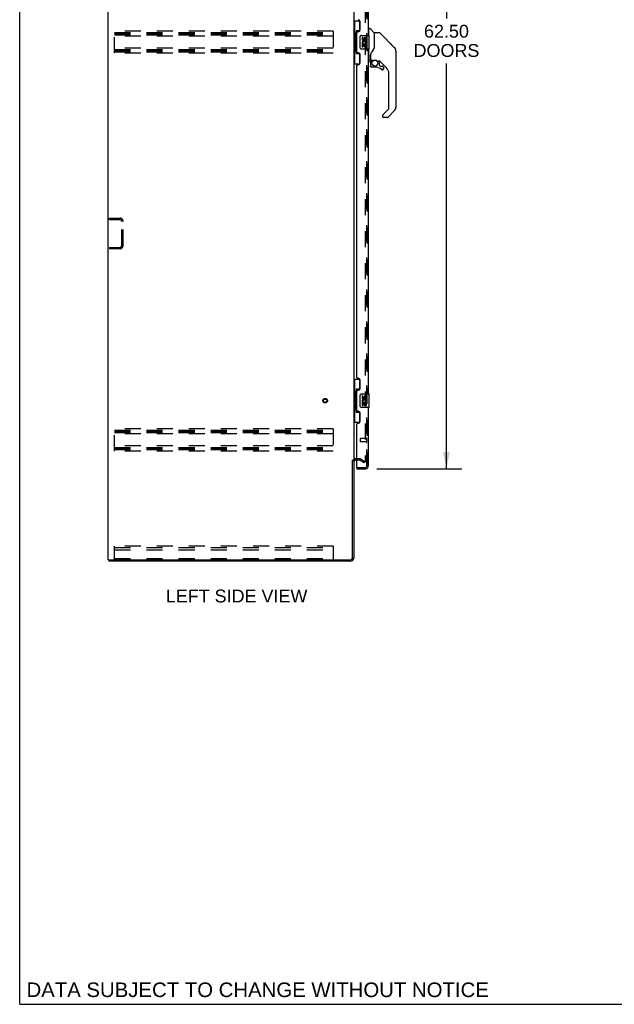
# Model space of a CAD drawing. Header units: inches. Extents: x 0 to 213, y 0 to 138.
# Tile 1 of 28: x 0 to 44, y 0 to 72. Entities that reach past the tile are written whole.
import ezdxf

# ---------------------------------------------------------------- set-up
doc = ezdxf.new("R2010")
doc.units = ezdxf.units.IN
doc.header["$LTSCALE"] = 11.73
doc.header["$MEASUREMENT"] = 0
doc.linetypes.add('HIDDEN', pattern=[0.2, 0.1, -0.1])
doc.layers.get('0').update_dxf_attribs({"linetype": 'CONTINUOUS'})
for name, color, linetype in [('DEFAULT_2', 8, 'HIDDEN'), ('DIMENSIONS', 7, 'CONTINUOUS'), ('LEFTHAND_DOOR_ASSEMBLY', 7, 'CONTINUOUS'), ('RIGHTHAND_DOOR_ASSEMBLY', 7, 'CONTINUOUS')]:
    doc.layers.add(name, color=color, linetype=linetype)
doc.styles.get("Standard").update_dxf_attribs({"font": 'arial.ttf'})
doc.dimstyles.new('DIMSTYLE_1', dxfattribs={"dimtxt": 0.940909, "dimasz": 1.254545, "dimexe": 0.09, "dimexo": 0.07, "dimgap": 0.0375, "dimtad": 0, "dimtih": 1, "dimtoh": 1, "dimzin": 4, "dimdsep": 46, "dimtxsty": 'Standard', "dimblk": '_FILLED', "dimblk1": '_FILLED', "dimblk2": '_FILLED', "dimcen": 0.09, "dimadec": 3, "dimazin": 1, "dimtfac": 1, "dimtdec": 3, "dimtofl": 0, "dimtmove": 0, "dimatfit": 3, "dimldrblk": '_FILLED', "dimfxl": 0, "dimtolj": 1, "dimtzin": 4, "dimarcsym": 0})

# ---------------------------------------------------------------- blocks, each defined once
blk = doc.blocks.new('_FILLED')
at = {"color": 0, "linetype": 'ByBlock'}
blk.add_solid([(0, 0), (-1, 0.2), (-1, -0.2)], dxfattribs=at)
blk = doc.blocks.new('*D9')
at = {"layer": 'DIMENSIONS', "color": 2, "linetype": 'Continuous'}
for p, q in [((26.157, 101.696), (32.372, 101.696)), ((31.243, 101.696), (31.243, 72.19)), ((31.243, 39.196), (31.243, 68.897)), ((26.157, 39.196), (32.372, 39.196))]:
    blk.add_line(p, q, dxfattribs=at)
at = {"layer": 'DIMENSIONS', "color": 2, "linetype": 'Continuous', "xscale": 1.2545454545, "yscale": 1.2545454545, "zscale": 1.2545454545}
for p, rotation in [((31.243, 101.696), 90), ((31.243, 39.196), 270)]:
    blk.add_blockref('_FILLED', p, dxfattribs=dict(at, rotation=rotation))
at = {"layer": 'DIMENSIONS', "color": 2, "linetype": 'Continuous', "insert": (31.243, 71.72), "char_height": 0.9409, "width": 4.81298, "attachment_point": 2, "line_spacing_factor": 0.9}
blk.add_mtext('62.50\\PDOORS', dxfattribs=at)

msp = doc.modelspace()

# ---------------------------------------------------------------- linework, layer by layer
at = {"color": 7, "linetype": 'Continuous'}
for p, q in [((0, 0), (0, 138)), ((24.363, 39.842), (24.467, 39.842)), ((6.519, 32.55), (6.519, 32.446)), ((0, 0), (213.273, 0))]:
    msp.add_line(p, q, dxfattribs=at)
at = {"color": 3, "linetype": 'Continuous'}
for p, q in [((6.467, 32.55), (6.467, 104.342)), ((24.467, 100.998), (24.467, 39.894)), ((24.363, 32.672), (24.363, 39.857)), ((24.467, 39.842), (24.467, 32.672)), ((6.467, 32.55), (24.241, 32.55)), ((24.241, 32.446), (6.519, 32.446))]:
    msp.add_line(p, q, dxfattribs=at)
for centre, radius, start, end in [((24.61, 39.699), 0.142, 90, 180), ((24.241, 32.672), 0.226, 270, 360), ((24.241, 32.672), 0.122, 270, 360)]:
    msp.add_arc(centre, radius, start, end, dxfattribs=at)
at = {"layer": 'DEFAULT_2', "color": 8, "linetype": 'HIDDEN'}
for p, q in [((25.28, 101.18), (25.28, 39.711)), ((6.946, 69.633), (6.946, 71.258)), ((22.946, 71.258), (6.946, 71.258)), ((6.946, 71.154), (22.946, 71.154)), ((6.946, 71.064), (22.946, 71.064)), ((6.946, 70.987), (22.946, 70.987)), ((22.946, 70.883), (6.946, 70.883)), ((22.946, 71.258), (22.946, 69.633)), ((22.946, 70.008), (6.946, 70.008)), ((6.946, 69.904), (22.946, 69.904)), ((6.946, 69.814), (22.946, 69.814)), ((6.946, 69.737), (22.946, 69.737)), ((22.946, 69.633), (6.946, 69.633)), ((6.571, 57.467), (6.571, 57.571)), ((6.571, 57.571), (7.325, 57.571)), ((6.571, 57.467), (7.325, 57.467)), ((7.467, 55.567), (7.467, 57.324)), ((7.571, 55.567), (7.571, 57.324)), ((6.571, 55.425), (7.325, 55.425)), ((6.571, 55.425), (6.571, 55.321)), ((7.325, 55.321), (6.571, 55.321)), ((22.946, 42.133), (6.946, 42.133)), ((6.946, 40.508), (6.946, 42.133)), ((6.946, 42.029), (22.946, 42.029)), ((6.946, 41.939), (22.946, 41.939)), ((6.946, 41.862), (22.946, 41.862)), ((22.946, 42.133), (22.946, 40.508)), ((22.946, 41.758), (6.946, 41.758)), ((22.946, 40.883), (6.946, 40.883)), ((6.946, 40.779), (22.946, 40.779)), ((6.946, 40.689), (22.946, 40.689)), ((6.946, 40.612), (22.946, 40.612)), ((22.946, 40.508), (6.946, 40.508)), ((24.872, 39.946), (24.61, 39.946)), ((24.872, 39.842), (24.61, 39.842)), ((25.228, 39.641), (24.887, 39.838)), ((24.939, 39.928), (25.28, 39.731)), ((25.28, 39.731), (25.228, 39.641)), ((25.255, 39.693), (25.256, 39.692)), ((22.946, 33.55), (6.946, 33.55)), ((6.946, 32.55), (6.946, 33.55)), ((6.946, 33.446), (22.946, 33.446)), ((6.946, 33.445), (22.946, 33.445)), ((6.946, 33.268), (22.946, 33.268)), ((22.946, 33.55), (22.946, 32.55)), ((6.946, 32.654), (22.946, 32.654))]:
    msp.add_line(p, q, dxfattribs=at)
for points in [[(25.262, 39.691), (25.262, 39.691), (25.26, 39.691), (25.258, 39.692), (25.256, 39.692)], [(25.28, 39.711), (25.279, 39.709), (25.279, 39.707), (25.279, 39.705), (25.278, 39.703), (25.277, 39.701), (25.276, 39.699), (25.274, 39.697), (25.273, 39.696), (25.271, 39.694), (25.27, 39.693), (25.268, 39.692), (25.266, 39.692), (25.264, 39.691), (25.262, 39.691)]]:
    msp.add_lwpolyline(points, dxfattribs=at)
for radius in [0.164, 0.124]:
    msp.add_circle((22.363, 44.196), radius, dxfattribs=at)
for centre, radius, start, end in [((7.325, 57.324), 0.246, 0, 90), ((7.325, 57.324), 0.142, 0, 90), ((7.325, 55.567), 0.246, 270, 360), ((7.325, 55.567), 0.142, 270, 360), ((24.61, 39.699), 0.246, 90, 135.77586), ((24.872, 39.812), 0.134, 60, 90), ((24.872, 39.812), 0.03, 60, 90)]:
    msp.add_arc(centre, radius, start, end, dxfattribs=at)
at = {"layer": 'LEFTHAND_DOOR_ASSEMBLY', "color": 8, "linetype": 'HIDDEN'}
for p, q in [((25.421, 39.442), (25.421, 101.449)), ((24.921, 41.414), (24.921, 41.186)), ((25.378, 41.424), (24.931, 41.424)), ((25.378, 41.176), (24.931, 41.176)), ((25.378, 41.442), (25.378, 41.158)), ((24.691, 39.3), (25.279, 39.3))]:
    msp.add_line(p, q, dxfattribs=at)
at = {"layer": 'LEFTHAND_DOOR_ASSEMBLY', "color": 3, "linetype": 'Continuous'}
for p, q in [((25.525, 70.946), (25.525, 96.196)), ((24.921, 71.343), (24.921, 71.963)), ((24.671, 69.738), (24.671, 71.153)), ((24.731, 71.213), (24.791, 71.213)), ((25.525, 44.696), (25.525, 69.946)), ((24.791, 69.678), (24.731, 69.678)), ((24.921, 68.928), (24.921, 69.548)), ((24.671, 45.903), (24.671, 68.738)), ((24.731, 68.798), (24.791, 68.798)), ((24.791, 45.843), (24.731, 45.843)), ((24.921, 45.093), (24.921, 45.713)), ((24.671, 43.488), (24.671, 44.903)), ((24.731, 44.963), (24.791, 44.963)), ((24.791, 43.428), (24.731, 43.428)), ((24.921, 42.678), (24.921, 43.298)), ((25.525, 39.442), (25.525, 43.696)), ((24.731, 42.548), (24.791, 42.548)), ((24.671, 39.32), (24.671, 42.488)), ((24.671, 39.196), (25.279, 39.196))]:
    msp.add_line(p, q, dxfattribs=at)
at = {"layer": 'LEFTHAND_DOOR_ASSEMBLY', "color": 7, "linetype": 'Continuous'}
for p, q in [((24.467, 72.021), (24.908, 72.021)), ((24.506, 72.021), (24.506, 70.996)), ((24.871, 72.021), (24.871, 71.241)), ((25.564, 71.391), (25.525, 71.391)), ((25.564, 70.946), (25.564, 71.442)), ((25.572, 71.45), (25.627, 71.45)), ((25.949, 71.143), (25.655, 71.438)), ((24.484, 70.996), (24.607, 70.996)), ((24.484, 70.996), (24.484, 69.896)), ((24.607, 71.026), (24.607, 71.046)), ((24.607, 69.896), (24.607, 70.996)), ((24.871, 71.286), (24.644, 71.286)), ((24.644, 71.286), (24.644, 69.606)), ((24.93, 70.046), (24.93, 70.846)), ((25.03, 70.946), (25.57, 70.946)), ((25.131, 70.791), (25.068, 70.791)), ((25.068, 70.791), (25.068, 70.655)), ((25.131, 70.655), (25.131, 70.791)), ((25.196, 70.718), (25.196, 70.649)), ((25.256, 70.655), (25.256, 70.697)), ((25.319, 70.697), (25.319, 70.561)), ((25.382, 70.561), (25.382, 70.697)), ((25.585, 69.961), (25.585, 70.931)), ((25.958, 71.122), (25.958, 70.071)), ((25.966, 70.083), (25.966, 71.127)), ((26.327, 71.135), (25.974, 71.135)), ((26.383, 71.112), (27.425, 70.069)), ((25.57, 69.946), (25.03, 69.946)), ((25.086, 70.33), (25.068, 70.33)), ((25.068, 70.33), (25.068, 70.1)), ((25.068, 70.1), (25.131, 70.1)), ((25.12, 70.33), (25.148, 70.349)), ((25.12, 70.33), (25.382, 70.33)), ((25.131, 70.267), (25.196, 70.267)), ((25.131, 70.1), (25.131, 70.267)), ((25.196, 70.267), (25.196, 70.131)), ((25.196, 70.131), (25.256, 70.131)), ((25.256, 70.267), (25.319, 70.267)), ((25.256, 70.131), (25.256, 70.267)), ((25.311, 70.366), (25.369, 70.341)), ((25.319, 70.561), (25.382, 70.561)), ((25.319, 70.267), (25.319, 70.1)), ((25.319, 70.1), (25.382, 70.1)), ((25.382, 70.1), (25.382, 70.33)), ((25.564, 69.076), (25.564, 69.946)), ((25.966, 70.091), (25.945, 70.034)), ((27.12, 70.374), (27.12, 70.374)), ((27.426, 70.068), (27.126, 70.369)), ((27.493, 69.979), (27.493, 69.978)), ((24.484, 69.896), (24.607, 69.896)), ((24.506, 69.896), (24.506, 68.871)), ((24.607, 69.845), (24.607, 69.865)), ((24.644, 69.606), (24.871, 69.606)), ((24.871, 69.651), (24.871, 68.871)), ((25.683, 69.512), (25.683, 69.51)), ((25.683, 69.51), (25.683, 69.107)), ((25.683, 69.431), (25.684, 69.438)), ((25.683, 69.424), (25.683, 69.431)), ((25.684, 69.438), (25.685, 69.444)), ((25.685, 69.444), (25.686, 69.451)), ((25.686, 69.451), (25.687, 69.457)), ((25.691, 69.539), (25.69, 69.514)), ((25.69, 69.159), (25.69, 69.514)), ((27.541, 69.79), (27.541, 65.688)), ((27.548, 69.794), (27.548, 69.208)), ((24.467, 68.871), (24.908, 68.871)), ((25.564, 69.127), (25.525, 69.127)), ((25.643, 69.068), (25.572, 69.068)), ((25.686, 68.935), (25.686, 68.697)), ((25.689, 68.935), (25.698, 68.935)), ((25.698, 68.697), (25.689, 68.697)), ((25.71, 69.139), (26.005, 69.139)), ((25.809, 69.139), (25.744, 69.074)), ((25.75, 69.068), (25.748, 69.07)), ((25.752, 69.066), (25.75, 69.068)), ((26.001, 68.618), (25.765, 68.618)), ((26.202, 69.068), (26.278, 69.068)), ((26.316, 69.064), (26.316, 68.781)), ((26.32, 68.772), (26.392, 68.701)), ((26.856, 68.571), (26.361, 69.067)), ((26.4, 68.697), (26.553, 68.697)), ((26.629, 68.499), (26.621, 68.499)), ((26.629, 68.499), (26.629, 68.49)), ((26.631, 68.618), (26.631, 68.499)), ((26.561, 68.423), (26.553, 68.422)), ((27.029, 65.602), (27.029, 68.154)), ((26.557, 65.073), (26.557, 65.013)), ((26.575, 65.115), (27.006, 65.546)), ((26.918, 64.934), (26.635, 64.934)), ((27.425, 65.409), (26.973, 64.957)), ((24.467, 45.771), (24.908, 45.771)), ((24.506, 45.771), (24.506, 44.746)), ((24.871, 45.771), (24.871, 44.991)), ((24.484, 44.746), (24.607, 44.746)), ((24.484, 44.746), (24.484, 43.646)), ((24.607, 44.776), (24.607, 44.796)), ((24.607, 43.646), (24.607, 44.746)), ((24.871, 45.036), (24.644, 45.036)), ((24.644, 45.036), (24.644, 43.356)), ((24.93, 43.796), (24.93, 44.596)), ((25.03, 44.696), (25.57, 44.696)), ((25.131, 44.541), (25.068, 44.541)), ((25.068, 44.541), (25.068, 44.405)), ((25.086, 44.08), (25.068, 44.08)), ((25.068, 44.08), (25.068, 43.85)), ((25.12, 44.08), (25.148, 44.099)), ((25.12, 44.08), (25.382, 44.08)), ((25.131, 44.405), (25.131, 44.541)), ((25.131, 44.017), (25.196, 44.017)), ((25.131, 43.85), (25.131, 44.017)), ((25.196, 44.468), (25.196, 44.399)), ((25.196, 44.017), (25.196, 43.881)), ((25.256, 44.405), (25.256, 44.447)), ((25.256, 44.017), (25.319, 44.017)), ((25.256, 43.881), (25.256, 44.017)), ((25.311, 44.116), (25.369, 44.091)), ((25.319, 44.447), (25.319, 44.311)), ((25.319, 44.311), (25.382, 44.311)), ((25.319, 44.017), (25.319, 43.85)), ((25.382, 44.311), (25.382, 44.447)), ((25.382, 43.85), (25.382, 44.08)), ((25.585, 43.711), (25.585, 44.681)), ((24.484, 43.646), (24.607, 43.646)), ((24.506, 43.646), (24.506, 42.621)), ((24.607, 43.595), (24.607, 43.615)), ((24.644, 43.356), (24.871, 43.356)), ((24.871, 43.401), (24.871, 42.621)), ((25.57, 43.696), (25.03, 43.696)), ((25.068, 43.85), (25.131, 43.85)), ((25.196, 43.881), (25.256, 43.881)), ((25.319, 43.85), (25.382, 43.85)), ((24.467, 42.621), (24.908, 42.621)), ((24.671, 39.3), (24.691, 39.3)), ((24.671, 39.3), (24.671, 39.196))]:
    msp.add_line(p, q, dxfattribs=at)
for points in [[(24.644, 71.262), (24.644, 71.259), (24.645, 71.255), (24.646, 71.251), (24.647, 71.247), (24.649, 71.242), (24.651, 71.237), (24.653, 71.231), (24.656, 71.225), (24.659, 71.219), (24.663, 71.212), (24.668, 71.204), (24.672, 71.197), (24.678, 71.188), (24.68, 71.185)], [(24.93, 70.846), (24.93, 70.852), (24.931, 70.858), (24.932, 70.864), (24.933, 70.87), (24.935, 70.876), (24.937, 70.882)], [(26.383, 71.112), (26.375, 71.118), (26.367, 71.124), (26.357, 71.129), (26.348, 71.132), (26.337, 71.134), (26.327, 71.135)], [(24.937, 70.01), (24.935, 70.015), (24.933, 70.021), (24.932, 70.027), (24.931, 70.033), (24.93, 70.039), (24.93, 70.046)], [(25.945, 70.034), (25.914, 69.965), (25.878, 69.895), (25.836, 69.823), (25.789, 69.75), (25.744, 69.685)], [(25.958, 70.259), (25.96, 70.258), (25.962, 70.257), (25.964, 70.256), (25.965, 70.254), (25.966, 70.253), (25.966, 70.252)], [(27.533, 69.868), (27.526, 69.898), (27.512, 69.938), (27.494, 69.976), (27.472, 70.012), (27.447, 70.045), (27.426, 70.068)], [(24.68, 69.707), (24.678, 69.703), (24.672, 69.695), (24.668, 69.687), (24.663, 69.68), (24.659, 69.673), (24.656, 69.666), (24.653, 69.66), (24.651, 69.655), (24.649, 69.65), (24.647, 69.645), (24.646, 69.64), (24.645, 69.636), (24.644, 69.633), (24.644, 69.629)], [(25.683, 69.516), (25.683, 69.515), (25.683, 69.512)], [(25.687, 69.457), (25.688, 69.461), (25.689, 69.464), (25.69, 69.468), (25.69, 69.469)], [(25.744, 69.685), (25.733, 69.668), (25.718, 69.64), (25.705, 69.608), (25.696, 69.573), (25.691, 69.539)], [(25.689, 68.935), (25.689, 68.95), (25.691, 68.965), (25.694, 68.98), (25.698, 68.995), (25.704, 69.009), (25.71, 69.023), (25.717, 69.036), (25.726, 69.049), (25.735, 69.061), (25.746, 69.072)], [(25.765, 68.621), (25.757, 68.621), (25.748, 68.622), (25.74, 68.625), (25.732, 68.628), (25.725, 68.632), (25.718, 68.637), (25.711, 68.643), (25.705, 68.649), (25.7, 68.656), (25.696, 68.664), (25.693, 68.672), (25.691, 68.68), (25.689, 68.688), (25.689, 68.697)], [(25.752, 69.066), (25.742, 69.055), (25.733, 69.044), (25.725, 69.032), (25.718, 69.019), (25.712, 69.006), (25.707, 68.992), (25.703, 68.978), (25.7, 68.964), (25.698, 68.949), (25.698, 68.935)], [(25.698, 68.697), (25.698, 68.689), (25.699, 68.682), (25.702, 68.675), (25.704, 68.668), (25.708, 68.661), (25.713, 68.655), (25.718, 68.649), (25.723, 68.644), (25.729, 68.64), (25.736, 68.636), (25.743, 68.633), (25.75, 68.631), (25.758, 68.63), (25.765, 68.629)], [(25.748, 69.07), (25.747, 69.071), (25.746, 69.072), (25.746, 69.072), (25.746, 69.072)], [(25.765, 68.621), (25.765, 68.621), (25.765, 68.621), (25.765, 68.622), (25.765, 68.623), (25.765, 68.624), (25.765, 68.626), (25.765, 68.629)], [(26.005, 69.139), (26.009, 69.139), (26.022, 69.139), (26.036, 69.137), (26.049, 69.135), (26.061, 69.133), (26.073, 69.13), (26.084, 69.127), (26.095, 69.123), (26.105, 69.119), (26.114, 69.115), (26.123, 69.111), (26.131, 69.107), (26.138, 69.103), (26.145, 69.099), (26.151, 69.095), (26.157, 69.092), (26.162, 69.088), (26.167, 69.085), (26.175, 69.08)], [(26.175, 69.08), (26.178, 69.078), (26.181, 69.076), (26.184, 69.074), (26.187, 69.072), (26.19, 69.071), (26.193, 69.07), (26.196, 69.069), (26.2, 69.068)], [(26.51, 68.447), (26.516, 68.442), (26.522, 68.438), (26.53, 68.435), (26.537, 68.433), (26.544, 68.432), (26.552, 68.431), (26.56, 68.432), (26.567, 68.433), (26.575, 68.435), (26.582, 68.438), (26.588, 68.441), (26.595, 68.446), (26.6, 68.451), (26.606, 68.456), (26.61, 68.463), (26.614, 68.469), (26.617, 68.476), (26.619, 68.484), (26.62, 68.491), (26.621, 68.499)], [(26.629, 68.49), (26.627, 68.482), (26.625, 68.474), (26.622, 68.466), (26.618, 68.458), (26.613, 68.451), (26.607, 68.445), (26.6, 68.439), (26.593, 68.434), (26.586, 68.43), (26.578, 68.427), (26.57, 68.424), (26.561, 68.423)], [(26.553, 68.422), (26.544, 68.423), (26.535, 68.424), (26.527, 68.427), (26.519, 68.43), (26.511, 68.435), (26.504, 68.44)], [(26.575, 65.115), (26.574, 65.114), (26.573, 65.113), (26.572, 65.112), (26.571, 65.111), (26.57, 65.111), (26.57, 65.11)], [(24.644, 45.012), (24.644, 45.009), (24.645, 45.005), (24.646, 45.001), (24.647, 44.997), (24.649, 44.992), (24.651, 44.987), (24.653, 44.981), (24.656, 44.975), (24.659, 44.969), (24.663, 44.962), (24.668, 44.954), (24.672, 44.947), (24.678, 44.938), (24.68, 44.935)], [(24.93, 44.596), (24.93, 44.602), (24.931, 44.608), (24.932, 44.614), (24.933, 44.62), (24.935, 44.626), (24.937, 44.632)], [(24.68, 43.457), (24.678, 43.453), (24.672, 43.445), (24.668, 43.437), (24.663, 43.43), (24.659, 43.423), (24.656, 43.416), (24.653, 43.41), (24.651, 43.405), (24.649, 43.4), (24.647, 43.395), (24.646, 43.39), (24.645, 43.386), (24.644, 43.383), (24.644, 43.379)], [(24.937, 43.76), (24.935, 43.765), (24.933, 43.771), (24.932, 43.777), (24.931, 43.783), (24.93, 43.789), (24.93, 43.796)]]:
    msp.add_lwpolyline(points, dxfattribs=at)
msp.add_circle((26.001, 68.914), 0.217, dxfattribs=at)
at = {"layer": 'LEFTHAND_DOOR_ASSEMBLY', "color": 3, "linetype": 'Continuous'}
for centre, radius, start, end in [((24.791, 71.963), 0.13, 0, 90), ((24.731, 71.153), 0.06, 90, 180), ((24.791, 71.343), 0.13, 270, 360), ((24.731, 69.738), 0.06, 180, 270), ((24.791, 69.548), 0.13, 0, 90), ((24.731, 68.738), 0.06, 90, 180), ((24.791, 68.928), 0.13, 270, 360), ((24.731, 45.903), 0.06, 180, 270), ((24.791, 45.713), 0.13, 0, 90), ((24.731, 44.903), 0.06, 90, 180), ((24.791, 45.093), 0.13, 270, 360), ((24.731, 43.488), 0.06, 180, 270), ((24.791, 43.298), 0.13, 0, 90), ((24.731, 42.488), 0.06, 90, 180), ((24.791, 42.678), 0.13, 270, 360), ((24.691, 39.32), 0.02, 180, 270), ((25.279, 39.442), 0.246, 270, 360)]:
    msp.add_arc(centre, radius, start, end, dxfattribs=at)
at = {"layer": 'LEFTHAND_DOOR_ASSEMBLY', "color": 7, "linetype": 'Continuous'}
for centre, radius, start, end in [((25.572, 71.442), 0.00787, 90, 180), ((25.627, 71.41), 0.0394, 45, 90), ((25.03, 70.846), 0.1, 90, 158.80036), ((25.162, 70.655), 0.0943, 180, 360), ((25.162, 70.655), 0.0314, 180, 261.22946), ((25.288, 70.697), 0.0943, 68.69989, 167.43379), ((25.288, 70.697), 0.0314, 0, 180.04847), ((25.288, 70.697), 0.0943, 0, 68.67039), ((25.57, 70.931), 0.015, 0, 90), ((25.929, 71.122), 0.0295, 0, 45), ((25.946, 70.953), 0.0197, 306.99405, 360), ((25.974, 71.127), 0.00787, 90, 180), ((25.03, 70.046), 0.1, 201.20502, 270), ((25.222, 70.403), 0.154, 161.41988, 206.19629), ((25.225, 70.404), 0.157, 336.59665, 161.87913), ((25.225, 70.404), 0.157, 205.73705, 207.8532), ((25.225, 70.404), 0.0943, 336.59665, 215.11217), ((25.161, 70.66), 0.0362, 263.42855, 341.76278), ((25.57, 69.961), 0.015, 270, 360), ((27.147, 69.79), 0.394, 20.94788, 45), ((27.147, 69.79), 0.394, 0, 11.2904), ((27.528, 69.794), 0.0197, 0, 51.78012), ((25.572, 69.076), 0.00787, 180, 270), ((25.643, 69.107), 0.0394, 270, 360), ((25.883, 68.935), 0.197, 135, 180), ((25.765, 68.697), 0.0787, 180, 270), ((25.71, 69.159), 0.0197, 180, 270), ((26.001, 67.831), 0.787, 50.4788, 90), ((26.278, 68.871), 0.197, 50.64978, 90), ((26.328, 68.781), 0.0118, 180, 225), ((26.4, 68.709), 0.0118, 225, 270), ((26.553, 68.499), 0.0787, 230.4788, 360), ((26.553, 68.618), 0.0787, 0, 90), ((26.438, 68.154), 0.591, 0, 45), ((27.528, 69.208), 0.0197, 310.21786, 360), ((27.147, 65.688), 0.394, 315, 360), ((26.616, 65.073), 0.0591, 141.13263, 180), ((26.635, 65.013), 0.0787, 180, 270), ((26.918, 65.013), 0.0787, 270, 315), ((26.95, 65.602), 0.0787, 315, 360), ((25.03, 44.596), 0.1, 90, 158.80036), ((25.222, 44.153), 0.154, 161.41988, 206.19629), ((25.162, 44.405), 0.0943, 180, 360), ((25.225, 44.154), 0.157, 336.59665, 161.87913), ((25.225, 44.154), 0.157, 205.73705, 207.8532), ((25.162, 44.405), 0.0314, 180, 261.22946), ((25.225, 44.154), 0.0943, 336.59665, 215.11217), ((25.161, 44.41), 0.0362, 263.42855, 341.76278), ((25.288, 44.447), 0.0943, 68.69989, 167.43379), ((25.288, 44.447), 0.0314, 0, 180.04847), ((25.288, 44.447), 0.0943, 0, 68.67039), ((25.57, 44.681), 0.015, 0, 90), ((25.03, 43.796), 0.1, 201.20502, 270), ((25.57, 43.711), 0.015, 270, 360), ((25.361, 39.586), 0.26, 267.37967, 270)]:
    msp.add_arc(centre, radius, start, end, dxfattribs=at)
at = {"layer": 'LEFTHAND_DOOR_ASSEMBLY', "color": 8, "linetype": 'HIDDEN'}
for centre, radius, start, end in [((24.931, 41.414), 0.01, 90, 180), ((24.931, 41.186), 0.01, 180, 270), ((25.4, 41.442), 0.0215, 0, 180), ((25.4, 41.158), 0.0215, 180, 360), ((25.279, 39.442), 0.142, 270, 360)]:
    msp.add_arc(centre, radius, start, end, dxfattribs=at)
at = {"layer": 'LEFTHAND_DOOR_ASSEMBLY', "color": 7, "linetype": 'Continuous'}
for centre, start_param, end_param in [((24.711, 71.036), 0.699287, 1.51401), ((24.711, 71.036), -4.655602, -3.84088), ((24.711, 69.855), 0.699287, 1.51401), ((24.711, 69.855), -4.655602, -3.84088), ((24.711, 44.786), 0.699287, 1.51401), ((24.711, 44.786), -4.655602, -3.84088), ((24.711, 43.605), 0.699287, 1.51401), ((24.711, 43.605), -4.655602, -3.84088)]:
    msp.add_ellipse(centre, major_axis=(0, 0.18), ratio=0.579493, start_param=start_param, end_param=end_param, dxfattribs=at)
at = {"layer": 'RIGHTHAND_DOOR_ASSEMBLY', "color": 8, "linetype": 'HIDDEN'}
for p, q in [((25.421, 101.449), (25.421, 39.442)), ((24.691, 39.3), (25.279, 39.3))]:
    msp.add_line(p, q, dxfattribs=at)
msp.add_arc((25.279, 39.442), 0.142, 270, 360, dxfattribs=at)

# ---------------------------------------------------------------- texts
at = {"layer": 'DIMENSIONS', "color": 2, "linetype": 'Continuous', "attachment_point": 2, "line_spacing_factor": 0.9}
for s, insert, char_height, width in [('LEFT SIDE VIEW', (15.877, 30.365), 0.94091, 10.3465), ('DATA SUBJECT TO CHANGE WITHOUT NOTICE', (17.423, 1.597), 1.06636, 33.78272)]:
    msp.add_mtext(s, dxfattribs=dict(at, insert=insert, char_height=char_height, width=width))

# ---------------------------------------------------------------- dimensions: what is measured, and where the dimension line sits
at = {"layer": 'DIMENSIONS', "color": 2, "linetype": 'Continuous'}
dim = msp.add_linear_dim(base=(31.243, 101.696), p1=(26.087, 39.196), p2=(26.087, 101.696), angle=90, text='<>\\PDOORS', dimstyle='DIMSTYLE_1', dxfattribs=at)
dim.commit()
dim.dimension.update_dxf_attribs({"geometry": '*D9', "text_midpoint": (31.243, 70.544), "dimtype": 160})

doc.saveas('drawing.dxf')
